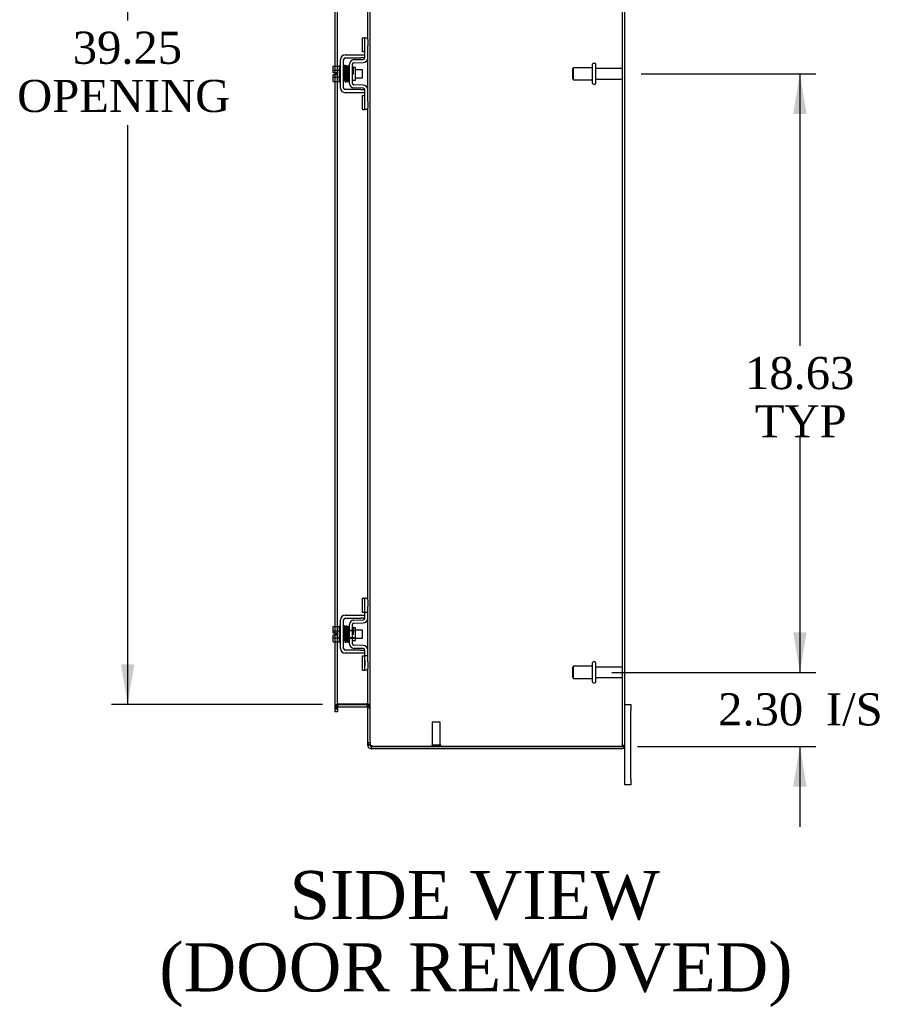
# Model space of a CAD drawing. Header units: inches. Extents: x 9 to 235, y 5 to 157.
# Tile 5 of 9: x 121 to 147, y 43 to 73. Entities that reach past the tile are written whole.
import ezdxf
from ezdxf.enums import TextEntityAlignment as Align

# ---------------------------------------------------------------- set-up
doc = ezdxf.new("R2010")
doc.units = ezdxf.units.IN
doc.header["$MEASUREMENT"] = 0
for name, color, linetype in [('COM42667', 7, 'CONTINUOUS'), ('COM42780', 7, 'CONTINUOUS'), ('COM48448', 7, 'CONTINUOUS'), ('DEFAULT', 7, 'CONTINUOUS'), ('FET07710', 7, 'CONTINUOUS'), ('SCC19011', 7, 'CONTINUOUS'), ('SPR20265', 7, 'CONTINUOUS'), ('STD21878', 7, 'CONTINUOUS'), ('STD26094', 7, 'CONTINUOUS'), ('WAF25035', 7, 'CONTINUOUS')]:
    doc.layers.add(name, color=color, linetype=linetype)
doc.styles.add('SEACAD_TIMES_NEW_ROMAN', font='times.ttf')

# ---------------------------------------------------------------- blocks, each defined once
blk = doc.blocks.new('GDIMGGROUP5')
at = {"layer": 'DEFAULT', "linetype": 'Continuous'}
for points in [[(145.149, 54.199), (144.732, 54.199), (144.94, 52.949)], [(145.149, 49.396), (144.94, 50.646), (144.732, 49.396)]]:
    blk.add_hatch(color=136, dxfattribs=at).paths.add_polyline_path(points)
at = {"layer": 'DEFAULT', "color": 136, "linetype": 'Continuous'}
for p, q in [((144.94, 55.449), (144.94, 52.949)), ((139.089, 52.949), (145.44, 52.949)), ((139.89, 50.646), (145.44, 50.646)), ((144.94, 50.646), (144.94, 48.146))]:
    blk.add_line(p, q, dxfattribs=at)
at = {"layer": 'DEFAULT', "color": 136, "linetype": 'Continuous', "style": 'SEACAD_TIMES_NEW_ROMAN'}
for s, p in [('2.30', (142.398, 52.298)), ('I/S', (145.752, 52.298))]:
    blk.add_text(s, height=1, dxfattribs=at).set_placement(p, align=Align.TOP_LEFT)
blk = doc.blocks.new('GDIMGGROUP6')
at = {"layer": 'DEFAULT', "linetype": 'Continuous'}
for points in [[(145.149, 70.324), (144.94, 71.574), (144.732, 70.324)], [(145.149, 54.199), (144.732, 54.199), (144.94, 52.949)]]:
    blk.add_hatch(color=136, dxfattribs=at).paths.add_polyline_path(points)
at = {"layer": 'DEFAULT', "color": 136, "linetype": 'Continuous'}
for p, q in [((139.998, 71.574), (145.44, 71.574)), ((144.94, 71.574), (144.94, 63.112)), ((144.94, 60.262), (144.94, 52.949)), ((139.089, 52.949), (145.44, 52.949))]:
    blk.add_line(p, q, dxfattribs=at)
at = {"layer": 'DEFAULT', "color": 136, "linetype": 'Continuous', "style": 'SEACAD_TIMES_NEW_ROMAN'}
for s, p in [('18.63', (143.234, 62.762)), ('TYP', (143.542, 61.262))]:
    blk.add_text(s, height=1, dxfattribs=at).set_placement(p, align=Align.TOP_LEFT)
blk = doc.blocks.new('GDIMGGROUP20')
at = {"layer": 'DEFAULT', "linetype": 'Continuous'}
for points in [[(123.821, 89.949), (124.237, 89.949), (124.029, 91.199)], [(123.821, 53.199), (124.029, 51.949), (124.237, 53.199)]]:
    blk.add_hatch(color=136, dxfattribs=at).paths.add_polyline_path(points)
at = {"layer": 'DEFAULT', "color": 136, "linetype": 'Continuous'}
for p, q in [((130.093, 91.199), (123.529, 91.199)), ((124.029, 91.199), (124.029, 73.235)), ((124.029, 69.972), (124.029, 51.949)), ((130.093, 51.949), (123.529, 51.949))]:
    blk.add_line(p, q, dxfattribs=at)
at = {"layer": 'DEFAULT', "color": 136, "linetype": 'Continuous', "style": 'SEACAD_TIMES_NEW_ROMAN'}
for s, p in [('39.25', (122.323, 72.885)), ('OPENING ', (120.593, 71.385))]:
    blk.add_text(s, height=1, dxfattribs=at).set_placement(p, align=Align.TOP_LEFT)

msp = doc.modelspace()

# ---------------------------------------------------------------- linework, layer by layer
at = {"layer": 'COM42667', "color": 7}
for p, q in [((130.652, 71.129), (130.652, 72.02)), ((130.747, 71.129), (130.747, 72.02)), ((130.795, 72.163), (131.278, 72.163)), ((130.795, 72.068), (131.278, 72.068)), ((131.278, 72.163), (131.403, 72.163)), ((131.403, 72.068), (131.278, 72.068)), ((131.278, 71.081), (130.795, 71.081)), ((131.278, 71.081), (131.403, 71.081)), ((131.278, 70.986), (130.795, 70.986)), ((131.403, 70.986), (131.278, 70.986)), ((130.652, 53.691), (130.652, 54.582)), ((130.747, 53.691), (130.747, 54.582)), ((130.795, 54.725), (131.278, 54.725)), ((130.795, 54.63), (131.278, 54.63)), ((131.278, 54.725), (131.403, 54.725)), ((131.403, 54.63), (131.278, 54.63)), ((131.278, 53.643), (130.795, 53.643)), ((131.278, 53.643), (131.403, 53.643)), ((131.278, 53.548), (130.795, 53.548)), ((131.403, 53.548), (131.278, 53.548))]:
    msp.add_line(p, q, dxfattribs=at)
for centre, radius, start, end in [((130.795, 72.02), 0.143, 90, 180), ((130.795, 72.02), 0.048, 90, 180), ((130.795, 71.129), 0.143, 180, 270), ((130.795, 71.129), 0.048, 180, 270), ((130.795, 54.582), 0.143, 90, 180), ((130.795, 54.582), 0.048, 90, 180), ((130.795, 53.691), 0.143, 180, 270), ((130.795, 53.691), 0.048, 180, 270)]:
    msp.add_arc(centre, radius, start, end, dxfattribs=at)
at = {"layer": 'COM42780', "color": 7}
for p, q in [((131.338, 72.253), (131.338, 72.69)), ((131.338, 72.69), (131.388, 72.69)), ((131.403, 72.69), (131.388, 72.69)), ((131.403, 72.44), (131.403, 72.69)), ((131.403, 72.69), (131.498, 72.69)), ((131.498, 72.643), (131.498, 72.44)), ((131.403, 72.067), (131.403, 72.44)), ((131.498, 72.067), (131.498, 72.44)), ((131.066, 72.014), (131.355, 72.019)), ((131.388, 72.253), (131.338, 72.253)), ((131.388, 72.253), (131.403, 72.253)), ((130.926, 71.277), (130.926, 71.871)), ((131.021, 71.277), (131.021, 71.871)), ((131.116, 71.769), (131.049, 71.769)), ((131.068, 71.919), (131.357, 71.924)), ((131.116, 71.379), (131.116, 71.769)), ((131.021, 71.379), (131.116, 71.379)), ((131.355, 71.129), (131.066, 71.134)), ((131.357, 71.224), (131.068, 71.229)), ((131.403, 70.709), (131.403, 71.081)), ((131.498, 70.709), (131.498, 71.081)), ((131.338, 70.459), (131.338, 70.896)), ((131.338, 70.896), (131.388, 70.896)), ((131.403, 70.896), (131.388, 70.896)), ((131.403, 70.459), (131.403, 70.709)), ((131.498, 70.709), (131.498, 70.506)), ((131.338, 70.459), (131.388, 70.459)), ((131.388, 70.459), (131.403, 70.459)), ((131.498, 70.459), (131.403, 70.459)), ((131.338, 54.815), (131.338, 55.252)), ((131.338, 55.252), (131.388, 55.252)), ((131.403, 55.252), (131.388, 55.252)), ((131.403, 55.002), (131.403, 55.252)), ((131.403, 55.252), (131.498, 55.252)), ((131.405, 54.815), (131.405, 55.252)), ((131.498, 55.205), (131.498, 55.002)), ((131.403, 54.629), (131.403, 55.002)), ((131.498, 54.629), (131.498, 55.002)), ((131.066, 54.576), (131.355, 54.581)), ((131.388, 54.815), (131.338, 54.815)), ((131.388, 54.815), (131.403, 54.815)), ((131.498, 54.815), (131.403, 54.815)), ((130.926, 53.839), (130.926, 54.433)), ((130.926, 54.261), (131.116, 54.261)), ((131.116, 54.243), (130.926, 54.243)), ((131.021, 53.839), (131.021, 54.433)), ((131.049, 54.331), (131.021, 54.331)), ((131.116, 54.331), (131.049, 54.331)), ((131.068, 54.481), (131.357, 54.486)), ((131.116, 53.941), (131.116, 54.331)), ((130.926, 54.03), (131.116, 54.03)), ((130.926, 54.011), (131.116, 54.011)), ((131.021, 53.941), (131.116, 53.941)), ((131.355, 53.691), (131.066, 53.696)), ((131.357, 53.786), (131.068, 53.791)), ((131.403, 53.271), (131.403, 53.643)), ((131.498, 53.271), (131.498, 53.643)), ((131.338, 53.021), (131.338, 53.458)), ((131.338, 53.458), (131.388, 53.458)), ((131.403, 53.458), (131.388, 53.458)), ((131.498, 53.458), (131.403, 53.458)), ((131.404, 53.326), (131.403, 53.326)), ((131.404, 53.326), (131.404, 53.211)), ((131.405, 53.021), (131.405, 53.458)), ((131.338, 53.021), (131.388, 53.021)), ((131.388, 53.021), (131.403, 53.021)), ((131.404, 53.296), (131.403, 53.296)), ((131.403, 53.021), (131.403, 53.271)), ((131.404, 53.217), (131.403, 53.217)), ((131.404, 53.211), (131.403, 53.211)), ((131.404, 53.186), (131.403, 53.186)), ((131.404, 53.153), (131.403, 53.153)), ((131.498, 53.021), (131.403, 53.021)), ((131.404, 53.211), (131.404, 53.186)), ((131.404, 53.186), (131.404, 53.153)), ((131.498, 53.271), (131.498, 53.068))]:
    msp.add_line(p, q, dxfattribs=at)
for centre, radius, start, end in [((131.069, 71.871), 0.143, 91, 180), ((131.355, 72.067), 0.048, 271, 0), ((131.355, 72.067), 0.143, 271, 0), ((131.069, 71.871), 0.048, 91, 180), ((131.069, 71.277), 0.143, 180, 269), ((131.069, 71.277), 0.048, 180, 269), ((131.355, 71.081), 0.048, 0, 89), ((131.355, 71.081), 0.143, 0, 89), ((131.069, 54.433), 0.143, 91, 180), ((131.355, 54.629), 0.048, 271, 0), ((131.355, 54.629), 0.143, 271, 0), ((131.069, 54.433), 0.048, 91, 180), ((131.069, 53.839), 0.143, 180, 269), ((131.069, 53.839), 0.048, 180, 269), ((131.355, 53.643), 0.048, 0, 89), ((131.355, 53.643), 0.143, 0, 89)]:
    msp.add_arc(centre, radius, start, end, dxfattribs=at)
at = {"layer": 'COM48448', "color": 7}
for p, q in [((131.57, 50.752), (131.57, 92.397)), ((139.426, 50.682), (139.426, 92.466)), ((139.498, 50.682), (139.498, 92.466)), ((131.498, 72.643), (131.498, 87.944)), ((130.485, 71.815), (130.485, 75.567)), ((130.557, 71.815), (130.557, 75.552)), ((131.498, 71.081), (131.498, 72.067)), ((130.485, 71.608), (130.485, 71.815)), ((130.557, 71.333), (130.557, 71.815)), ((130.485, 71.54), (130.485, 71.608)), ((130.485, 71.333), (130.485, 71.54)), ((130.485, 54.377), (130.485, 71.333)), ((130.557, 54.377), (130.557, 71.333)), ((131.498, 55.205), (131.498, 70.506)), ((131.498, 53.643), (131.498, 54.629)), ((130.485, 54.17), (130.485, 54.377)), ((130.557, 53.895), (130.557, 54.377)), ((130.485, 54.102), (130.485, 54.17)), ((130.485, 53.895), (130.485, 54.102)), ((130.485, 51.854), (130.485, 53.895)), ((130.557, 51.854), (130.557, 53.895)), ((131.498, 50.752), (131.498, 53.068)), ((130.557, 51.89), (130.485, 51.89)), ((130.485, 51.814), (130.485, 51.854)), ((130.557, 51.841), (130.485, 51.841)), ((130.485, 51.79), (130.485, 51.814)), ((130.485, 51.814), (130.557, 51.814)), ((130.485, 51.719), (130.485, 51.79)), ((130.58, 51.974), (130.556, 51.974)), ((130.562, 51.926), (130.556, 51.943)), ((130.557, 51.814), (130.557, 51.854)), ((130.557, 51.814), (130.557, 51.79)), ((130.557, 51.79), (130.557, 51.719)), ((130.58, 51.875), (130.562, 51.926)), ((130.593, 51.974), (130.58, 51.974)), ((130.593, 51.974), (131.462, 51.974)), ((130.593, 51.949), (131.462, 51.949)), ((130.593, 51.877), (131.462, 51.877)), ((131.472, 51.974), (131.462, 51.974)), ((131.472, 51.974), (131.492, 51.974)), ((131.472, 51.876), (131.49, 51.938)), ((131.49, 51.938), (131.492, 51.945)), ((131.498, 51.9), (131.57, 51.9)), ((131.498, 51.841), (131.57, 51.841)), ((130.557, 51.719), (130.485, 51.719)), ((131.57, 50.752), (131.498, 50.752)), ((131.498, 50.682), (131.498, 50.752)), ((131.57, 50.682), (131.498, 50.682)), ((131.57, 50.752), (131.575, 50.719)), ((131.57, 50.752), (131.57, 50.682)), ((131.575, 50.663), (131.57, 50.682)), ((131.606, 50.646), (131.606, 50.574)), ((131.606, 50.646), (131.723, 50.646)), ((131.723, 50.574), (131.606, 50.574)), ((131.723, 50.646), (139.39, 50.646)), ((139.39, 50.646), (131.723, 50.646)), ((139.39, 50.574), (131.723, 50.574)), ((139.39, 50.646), (139.491, 50.646)), ((139.491, 50.646), (139.39, 50.646)), ((139.426, 50.682), (139.498, 50.682))]:
    msp.add_line(p, q, dxfattribs=at)
for centre, radius, start, end in [((130.593, 51.841), 0.108, 109.782, 180), ((130.593, 51.841), 0.108, 103.0174, 109.7821), ((130.745, 51.882), 0.189, 150.8133, 177.7601), ((130.593, 51.841), 0.036, 109.7821, 179.9999), ((130.593, 51.841), 0.108, 90, 103.0174), ((130.593, 51.841), 0.036, 90, 109.7821), ((131.462, 51.841), 0.108, 73.7796, 90), ((131.462, 51.841), 0.036, 73.7796, 90), ((131.355, 51.892), 0.142, 3.3442, 35.3106), ((131.462, 51.841), 0.036, 0.0001, 73.7795), ((131.462, 51.841), 0.108, 0, 73.7796), ((131.545, 50.756), 0.0479, 184.8578, 230.2027), ((131.606, 50.682), 0.109, 180.0913, 212.5518), ((131.606, 50.682), 0.108, 212.6431, 270), ((131.666, 50.751), 0.0967, 199.5275, 231.0208), ((131.606, 50.682), 0.036, 212.6431, 270), ((131.723, 50.896), 0.25, 241.8454, 270), ((139.39, 50.682), 0.036, 270, 0), ((139.39, 50.682), 0.108, 270, 340.5288), ((139.39, 50.682), 0.108, 340.5288, 0)]:
    msp.add_arc(centre, radius, start, end, dxfattribs=at)
for major_axis, start_param in [((-0.036, 0), 1.570796), ((-0.108, 0), 2.801756)]:
    msp.add_ellipse((139.39, 50.682), major_axis=major_axis, ratio=0.997813, start_param=start_param, end_param=3.141593, dxfattribs=at)
for points, knots in [([(130.556, 51.974), (130.546, 51.967), (130.536, 51.96), (130.518, 51.946), (130.511, 51.939), (130.498, 51.925), (130.493, 51.918), (130.486, 51.904), (130.485, 51.897), (130.485, 51.89)], [0, 0, 0, 0, 0.25, 0.25, 0.5, 0.5, 0.75, 0.75, 1, 1, 1, 1]), ([(131.57, 51.9), (131.57, 51.906), (131.568, 51.913), (131.56, 51.925), (131.555, 51.931), (131.541, 51.943), (131.532, 51.95), (131.513, 51.962), (131.503, 51.968), (131.492, 51.974)], [0, 0, 0, 0, 0.25, 0.25, 0.5, 0.5, 0.75, 0.75, 1, 1, 1, 1]), ([(131.515, 50.719), (131.516, 50.718), (131.518, 50.716), (131.522, 50.713), (131.526, 50.709), (131.53, 50.707), (131.535, 50.704), (131.54, 50.701), (131.545, 50.698), (131.553, 50.694), (131.563, 50.69), (131.575, 50.686), (131.586, 50.682), (131.596, 50.679), (131.602, 50.677), (131.606, 50.676)], [0, 0, 0, 0, 0.058508, 0.117588, 0.177234, 0.23744, 0.298196, 0.359495, 0.421327, 0.483683, 0.609872, 0.738031, 0.824554, 0.911887, 1, 1, 1, 1])]:
    msp.add_open_spline(points, degree=3, knots=knots, dxfattribs=at)
at = {"layer": 'FET07710', "color": 7}
for p, q in [((139.498, 51.949), (139.685, 51.949)), ((139.685, 51.949), (139.685, 51.762)), ((139.685, 49.637), (139.685, 51.762)), ((139.498, 49.637), (139.498, 50.682)), ((139.498, 49.449), (139.498, 49.637)), ((139.685, 49.637), (139.685, 49.449)), ((139.685, 49.449), (139.498, 49.449))]:
    msp.add_line(p, q, dxfattribs=at)
at = {"layer": 'SCC19011', "color": 7}
for p, q in [((130.426, 71.815), (130.607, 71.815)), ((130.426, 71.683), (130.426, 71.815)), ((130.77, 71.696), (130.747, 71.696)), ((130.82, 71.696), (130.805, 71.696)), ((130.87, 71.696), (130.855, 71.696)), ((130.92, 71.696), (130.905, 71.696)), ((131.339, 71.696), (131.116, 71.696)), ((131.339, 71.452), (131.339, 71.696)), ((130.426, 71.683), (130.607, 71.683)), ((130.426, 71.608), (130.426, 71.683)), ((130.521, 71.608), (130.426, 71.608)), ((130.426, 71.465), (130.426, 71.54)), ((130.521, 71.54), (130.426, 71.54)), ((130.426, 71.465), (130.607, 71.465)), ((130.426, 71.333), (130.426, 71.465)), ((130.521, 71.54), (130.521, 71.608)), ((130.747, 71.452), (130.779, 71.452)), ((130.814, 71.452), (130.829, 71.452)), ((130.864, 71.452), (130.879, 71.452)), ((130.914, 71.452), (130.926, 71.452)), ((131.116, 71.452), (131.339, 71.452)), ((130.426, 71.333), (130.607, 71.333)), ((130.426, 54.377), (130.607, 54.377)), ((130.426, 54.245), (130.426, 54.377)), ((130.426, 54.245), (130.607, 54.245)), ((130.426, 54.17), (130.426, 54.245)), ((130.77, 54.258), (130.747, 54.258)), ((130.82, 54.258), (130.805, 54.258)), ((130.87, 54.258), (130.855, 54.258)), ((130.92, 54.258), (130.905, 54.258)), ((131.339, 54.258), (131.116, 54.258)), ((131.339, 54.014), (131.339, 54.258)), ((130.521, 54.17), (130.426, 54.17)), ((130.426, 54.027), (130.426, 54.102)), ((130.521, 54.102), (130.426, 54.102)), ((130.426, 54.027), (130.607, 54.027)), ((130.426, 53.895), (130.426, 54.027)), ((130.521, 54.102), (130.521, 54.17)), ((130.747, 54.014), (130.779, 54.014)), ((130.814, 54.014), (130.829, 54.014)), ((130.864, 54.014), (130.879, 54.014)), ((130.914, 54.014), (130.926, 54.014)), ((131.116, 54.014), (131.339, 54.014)), ((130.426, 53.895), (130.607, 53.895))]:
    msp.add_line(p, q, dxfattribs=at)
at = {"layer": 'SPR20265', "color": 7}
for p, q in [((131.025, 71.574), (131.06, 71.574)), ((131.025, 54.136), (131.06, 54.136))]:
    msp.add_line(p, q, dxfattribs=at)
for centre, radius, start, end in [((135.728, 71.395), 4.985, 175.1825, 176.5376), ((130.879, 71.799), 0.0181, 0.2962, 180.6354), ((135.698, 71.397), 4.919, 179.5796, 179.9446), ((135.728, 53.957), 4.985, 175.1825, 176.5376), ((130.879, 54.361), 0.0181, 0.2962, 180.6354), ((135.698, 53.959), 4.919, 179.5796, 179.9446)]:
    msp.add_arc(centre, radius, start, end, dxfattribs=at)
for centre, major_axis, start_param, end_param in [((130.761, 71.402), (0.0175, 0), 0, 2.474646), ((130.761, 71.402), (0.0175, 0), 3.808539, 6.283185), ((130.761, 53.964), (-0.0175, 0), 0.666946, 5.616239)]:
    msp.add_ellipse(centre, major_axis=major_axis, ratio=0.707107, start_param=start_param, end_param=end_param, dxfattribs=at)
for points, knots in [([(130.797, 71.815), (130.797, 71.816), (130.797, 71.817), (130.796, 71.82), (130.795, 71.823), (130.793, 71.826), (130.791, 71.828), (130.788, 71.83), (130.785, 71.831), (130.781, 71.832), (130.775, 71.832), (130.767, 71.828), (130.762, 71.82), (130.761, 71.814), (130.76, 71.81)], [0, 0, 0, 0, 0.03948, 0.078027, 0.11705, 0.157795, 0.20119, 0.247813, 0.297965, 0.351797, 0.472995, 0.624898, 0.803476, 1, 1, 1, 1]), ([(130.762, 71.811), (130.763, 71.812), (130.764, 71.81), (130.766, 71.791), (130.768, 71.757), (130.77, 71.716), (130.771, 71.674), (130.772, 71.636), (130.774, 71.603), (130.774, 71.576), (130.775, 71.55), (130.776, 71.52), (130.778, 71.485), (130.779, 71.445), (130.781, 71.405), (130.783, 71.368), (130.785, 71.341), (130.786, 71.337), (130.787, 71.336)], [0.0402294, 0.0402294, 0.0402294, 0.0402294, 0.0962651, 0.1836152, 0.2619538, 0.3312786, 0.3915016, 0.442594, 0.4845239, 0.5172899, 0.5463931, 0.5841023, 0.6308517, 0.6866387, 0.7514677, 0.8253147, 0.9081399, 0.9951321, 0.9951321, 0.9951321, 0.9951321]), ([(130.822, 71.34), (130.821, 71.341), (130.82, 71.344), (130.818, 71.37), (130.816, 71.406), (130.814, 71.446), (130.813, 71.485), (130.811, 71.52), (130.81, 71.55), (130.809, 71.576), (130.809, 71.603), (130.807, 71.636), (130.806, 71.675), (130.805, 71.717), (130.803, 71.759), (130.801, 71.795), (130.798, 71.816), (130.797, 71.817), (130.797, 71.817)], [0.007956, 0.007956, 0.007956, 0.007956, 0.0902869, 0.171964, 0.2449933, 0.3092617, 0.364675, 0.4111808, 0.4487353, 0.4777397, 0.5104186, 0.5522907, 0.6034131, 0.6638342, 0.7336337, 0.8128446, 0.9016052, 0.9648764, 0.9648764, 0.9648764, 0.9648764]), ([(130.812, 71.81), (130.811, 71.807), (130.809, 71.794), (130.807, 71.762), (130.805, 71.732), (130.805, 71.715), (130.805, 71.713)], [0.0980811, 0.0980811, 0.0980811, 0.0980811, 0.1865995, 0.265558, 0.3350739, 0.3442741, 0.3442741, 0.3442741, 0.3442741]), ([(130.849, 71.799), (130.849, 71.805), (130.848, 71.812), (130.841, 71.82), (130.835, 71.823), (130.83, 71.824), (130.827, 71.824), (130.823, 71.823), (130.82, 71.821), (130.817, 71.818), (130.814, 71.815), (130.813, 71.81), (130.813, 71.808), (130.813, 71.806)], [0, 0, 0, 0, 0.337377, 0.476585, 0.593946, 0.643993, 0.690857, 0.738213, 0.787078, 0.837877, 0.890521, 0.944659, 1, 1, 1, 1]), ([(130.814, 71.802), (130.815, 71.794), (130.816, 71.781), (130.819, 71.732), (130.821, 71.666), (130.824, 71.588), (130.826, 71.521), (130.828, 71.47), (130.83, 71.435), (130.831, 71.403), (130.833, 71.378), (130.834, 71.358), (130.835, 71.351), (130.836, 71.348)], [0, 0, 0, 0, 0.114294, 0.231558, 0.351881, 0.475184, 0.601502, 0.666038, 0.73132, 0.797347, 0.864154, 0.931706, 1, 1, 1, 1]), ([(130.871, 71.35), (130.87, 71.356), (130.868, 71.369), (130.865, 71.416), (130.863, 71.48), (130.86, 71.557), (130.858, 71.625), (130.856, 71.676), (130.854, 71.713), (130.853, 71.745), (130.852, 71.771), (130.85, 71.792), (130.849, 71.8), (130.849, 71.804)], [0, 0, 0, 0, 0.112746, 0.228925, 0.348457, 0.471495, 0.597916, 0.662714, 0.728399, 0.794948, 0.862394, 0.930748, 1, 1, 1, 1]), ([(130.862, 71.801), (130.861, 71.799), (130.86, 71.795), (130.857, 71.766), (130.856, 71.735), (130.855, 71.715), (130.855, 71.709)], [0, 0, 0, 0, 0.0919668, 0.1748964, 0.2488402, 0.2783531, 0.2783531, 0.2783531, 0.2783531]), ([(130.862, 71.798), (130.863, 71.796), (130.864, 71.793), (130.866, 71.766), (130.868, 71.732), (130.87, 71.694), (130.872, 71.657), (130.873, 71.623), (130.874, 71.595), (130.875, 71.571), (130.876, 71.545), (130.877, 71.515), (130.878, 71.479), (130.88, 71.441), (130.882, 71.402), (130.884, 71.369), (130.886, 71.351), (130.887, 71.35), (130.888, 71.35)], [0.0030122, 0.0030122, 0.0030122, 0.0030122, 0.091022, 0.173244, 0.246649, 0.3111806, 0.366841, 0.4136386, 0.4515377, 0.480786, 0.5130298, 0.5545547, 0.6053918, 0.6655607, 0.7350558, 0.813926, 0.9022499, 0.9590084, 0.9590084, 0.9590084, 0.9590084]), ([(130.922, 71.358), (130.921, 71.357), (130.92, 71.358), (130.918, 71.374), (130.916, 71.405), (130.915, 71.442), (130.913, 71.48), (130.912, 71.515), (130.911, 71.545), (130.91, 71.571), (130.909, 71.595), (130.908, 71.623), (130.907, 71.657), (130.905, 71.694), (130.903, 71.733), (130.901, 71.768), (130.899, 71.796), (130.898, 71.8), (130.897, 71.801)], [0.0480093, 0.0480093, 0.0480093, 0.0480093, 0.0949166, 0.1813907, 0.2591689, 0.3281055, 0.3880809, 0.4389475, 0.4806068, 0.513005, 0.5424172, 0.5805587, 0.6277127, 0.6838883, 0.749147, 0.8235602, 0.9071555, 1, 1, 1, 1]), ([(130.925, 71.809), (130.924, 71.808), (130.92, 71.807), (130.915, 71.802), (130.912, 71.795), (130.91, 71.784), (130.907, 71.759), (130.906, 71.728), (130.905, 71.708), (130.905, 71.704)], [0.5124949, 0.5124949, 0.5124949, 0.5124949, 0.5179414, 0.5252825, 0.5427797, 0.5635197, 0.6073984, 0.6548465, 0.6651182, 0.6651182, 0.6651182, 0.6651182]), ([(130.915, 71.778), (130.915, 71.778), (130.915, 71.777), (130.916, 71.766), (130.918, 71.742), (130.92, 71.702), (130.921, 71.661), (130.923, 71.62), (130.924, 71.581), (130.925, 71.556), (130.926, 71.547)], [0.5353084, 0.5353084, 0.5353084, 0.5353084, 0.5442341, 0.5647196, 0.6085363, 0.6562102, 0.6837797, 0.7157656, 0.752175, 0.7726485, 0.7726485, 0.7726485, 0.7726485]), ([(131.047, 71.776), (131.047, 71.778), (131.047, 71.78), (131.045, 71.784), (131.043, 71.788), (131.04, 71.79), (131.036, 71.792), (131.032, 71.794), (131.026, 71.794), (131.022, 71.792), (131.02, 71.791)], [0, 0, 0, 0, 0.0589773, 0.1211115, 0.1849679, 0.2490189, 0.31194, 0.3728411, 0.4898099, 0.5959107, 0.5959107, 0.5959107, 0.5959107]), ([(131.06, 71.574), (131.059, 71.589), (131.058, 71.615), (131.056, 71.656), (131.055, 71.693), (131.053, 71.724), (131.051, 71.75), (131.05, 71.768), (131.048, 71.778), (131.047, 71.778), (131.047, 71.778)], [0, 0, 0, 0, 0.1236932, 0.2477957, 0.3722334, 0.4970307, 0.6222178, 0.7477992, 0.8737106, 0.9604174, 0.9604174, 0.9604174, 0.9604174]), ([(130.822, 71.336), (130.823, 71.339), (130.824, 71.344), (130.827, 71.375), (130.828, 71.408), (130.829, 71.43), (130.83, 71.437)], [0, 0, 0, 0, 0.0928449, 0.1764674, 0.250932, 0.2834425, 0.2834425, 0.2834425, 0.2834425]), ([(130.873, 71.344), (130.874, 71.347), (130.875, 71.36), (130.877, 71.393), (130.879, 71.423), (130.879, 71.44), (130.88, 71.442)], [0.09883, 0.09883, 0.09883, 0.09883, 0.1878535, 0.2672072, 0.3370622, 0.3488919, 0.3488919, 0.3488919, 0.3488919]), ([(131.021, 71.671), (131.021, 71.666), (131.022, 71.648), (131.023, 71.615), (131.024, 71.589), (131.025, 71.574)], [0.6947964, 0.6947964, 0.6947964, 0.6947964, 0.7496304, 0.874808, 1, 1, 1, 1]), ([(130.787, 71.338), (130.787, 71.336), (130.787, 71.334), (130.788, 71.329), (130.791, 71.326), (130.795, 71.322), (130.801, 71.32), (130.808, 71.32), (130.814, 71.322), (130.819, 71.327), (130.822, 71.333), (130.823, 71.336), (130.823, 71.338)], [0, 0, 0, 0, 0.065589, 0.134096, 0.204, 0.273642, 0.405923, 0.527776, 0.652215, 0.775569, 0.89228, 1, 1, 1, 1]), ([(130.835, 71.352), (130.836, 71.346), (130.837, 71.34), (130.844, 71.332), (130.849, 71.329), (130.854, 71.328), (130.857, 71.328), (130.861, 71.329), (130.864, 71.331), (130.867, 71.334), (130.87, 71.338), (130.871, 71.342), (130.871, 71.344), (130.871, 71.346)], [0, 0, 0, 0, 0.324319, 0.462115, 0.581304, 0.633213, 0.682431, 0.732423, 0.783847, 0.836789, 0.89085, 0.94542, 1, 1, 1, 1]), ([(130.887, 71.353), (130.887, 71.352), (130.888, 71.351), (130.888, 71.348), (130.889, 71.345), (130.891, 71.343), (130.893, 71.34), (130.896, 71.338), (130.899, 71.337), (130.903, 71.336), (130.909, 71.336), (130.917, 71.34), (130.922, 71.349), (130.923, 71.355), (130.924, 71.359)], [0, 0, 0, 0, 0.039675, 0.078069, 0.116606, 0.156607, 0.199119, 0.244855, 0.294249, 0.347558, 0.468612, 0.621309, 0.801496, 1, 1, 1, 1]), ([(130.923, 71.355), (130.924, 71.358), (130.925, 71.362), (130.925, 71.371), (130.926, 71.374)], [0, 0, 0, 0, 0.03059774, 0.0478168, 0.0478168, 0.0478168, 0.0478168]), ([(131.021, 71.364), (131.022, 71.365), (131.023, 71.37), (131.024, 71.375), (131.024, 71.378)], [0.53898294, 0.53898294, 0.53898294, 0.53898294, 0.54759814, 0.56763313, 0.56763313, 0.56763313, 0.56763313]), ([(130.797, 54.377), (130.797, 54.378), (130.797, 54.379), (130.796, 54.382), (130.795, 54.385), (130.793, 54.388), (130.791, 54.39), (130.788, 54.392), (130.785, 54.393), (130.781, 54.394), (130.775, 54.394), (130.767, 54.39), (130.762, 54.382), (130.761, 54.376), (130.76, 54.372)], [0, 0, 0, 0, 0.03948, 0.078027, 0.11705, 0.157795, 0.20119, 0.247813, 0.297965, 0.351797, 0.472995, 0.624898, 0.803476, 1, 1, 1, 1]), ([(130.762, 54.373), (130.763, 54.374), (130.764, 54.372), (130.766, 54.353), (130.768, 54.319), (130.77, 54.278), (130.771, 54.236), (130.772, 54.198), (130.774, 54.165), (130.774, 54.138), (130.775, 54.112), (130.776, 54.082), (130.778, 54.047), (130.779, 54.007), (130.781, 53.967), (130.783, 53.93), (130.785, 53.903), (130.786, 53.899), (130.787, 53.898)], [0.0402294, 0.0402294, 0.0402294, 0.0402294, 0.0962651, 0.1836152, 0.2619538, 0.3312786, 0.3915016, 0.442594, 0.4845239, 0.5172899, 0.5463931, 0.5841023, 0.6308517, 0.6866387, 0.7514677, 0.8253147, 0.9081399, 0.9951321, 0.9951321, 0.9951321, 0.9951321]), ([(130.822, 53.902), (130.821, 53.903), (130.82, 53.906), (130.818, 53.932), (130.816, 53.968), (130.814, 54.008), (130.813, 54.047), (130.811, 54.082), (130.81, 54.112), (130.809, 54.138), (130.809, 54.165), (130.807, 54.198), (130.806, 54.237), (130.805, 54.279), (130.803, 54.321), (130.801, 54.357), (130.798, 54.378), (130.797, 54.379), (130.797, 54.379)], [0.007956, 0.007956, 0.007956, 0.007956, 0.0902869, 0.171964, 0.2449933, 0.3092617, 0.364675, 0.4111808, 0.4487353, 0.4777397, 0.5104186, 0.5522907, 0.6034131, 0.6638342, 0.7336337, 0.8128446, 0.9016052, 0.9648764, 0.9648764, 0.9648764, 0.9648764]), ([(130.812, 54.372), (130.811, 54.369), (130.809, 54.356), (130.807, 54.324), (130.805, 54.294), (130.805, 54.277), (130.805, 54.275)], [0.0980811, 0.0980811, 0.0980811, 0.0980811, 0.1865995, 0.265558, 0.3350739, 0.3442741, 0.3442741, 0.3442741, 0.3442741]), ([(130.849, 54.361), (130.849, 54.367), (130.848, 54.374), (130.841, 54.382), (130.835, 54.385), (130.83, 54.386), (130.827, 54.386), (130.823, 54.385), (130.82, 54.383), (130.817, 54.38), (130.814, 54.377), (130.813, 54.372), (130.813, 54.37), (130.813, 54.368)], [0, 0, 0, 0, 0.337377, 0.476585, 0.593946, 0.643993, 0.690857, 0.738213, 0.787078, 0.837877, 0.890521, 0.944659, 1, 1, 1, 1]), ([(130.814, 54.364), (130.815, 54.356), (130.816, 54.343), (130.819, 54.294), (130.821, 54.228), (130.824, 54.15), (130.826, 54.083), (130.828, 54.032), (130.83, 53.997), (130.831, 53.965), (130.833, 53.94), (130.834, 53.92), (130.835, 53.913), (130.836, 53.91)], [0, 0, 0, 0, 0.114294, 0.231558, 0.351881, 0.475184, 0.601502, 0.666038, 0.73132, 0.797347, 0.864154, 0.931706, 1, 1, 1, 1]), ([(130.871, 53.912), (130.87, 53.918), (130.868, 53.931), (130.865, 53.978), (130.863, 54.042), (130.86, 54.119), (130.858, 54.187), (130.856, 54.238), (130.854, 54.275), (130.853, 54.307), (130.852, 54.333), (130.85, 54.354), (130.849, 54.362), (130.849, 54.366)], [0, 0, 0, 0, 0.112746, 0.228925, 0.348457, 0.471495, 0.597916, 0.662714, 0.728399, 0.794948, 0.862394, 0.930748, 1, 1, 1, 1]), ([(130.862, 54.363), (130.861, 54.361), (130.86, 54.357), (130.857, 54.328), (130.856, 54.297), (130.855, 54.277), (130.855, 54.271)], [0, 0, 0, 0, 0.0919668, 0.1748964, 0.2488402, 0.2783531, 0.2783531, 0.2783531, 0.2783531]), ([(130.862, 54.36), (130.863, 54.358), (130.864, 54.355), (130.866, 54.328), (130.868, 54.294), (130.87, 54.256), (130.872, 54.219), (130.873, 54.185), (130.874, 54.157), (130.875, 54.133), (130.876, 54.107), (130.877, 54.077), (130.878, 54.041), (130.88, 54.003), (130.882, 53.964), (130.884, 53.931), (130.886, 53.913), (130.887, 53.912), (130.888, 53.912)], [0.0030122, 0.0030122, 0.0030122, 0.0030122, 0.091022, 0.173244, 0.246649, 0.3111806, 0.366841, 0.4136386, 0.4515377, 0.480786, 0.5130298, 0.5545547, 0.6053918, 0.6655607, 0.7350558, 0.813926, 0.9022499, 0.9590084, 0.9590084, 0.9590084, 0.9590084]), ([(130.922, 53.92), (130.921, 53.919), (130.92, 53.92), (130.918, 53.936), (130.916, 53.967), (130.915, 54.004), (130.913, 54.042), (130.912, 54.077), (130.911, 54.107), (130.91, 54.133), (130.909, 54.157), (130.908, 54.185), (130.907, 54.219), (130.905, 54.256), (130.903, 54.295), (130.901, 54.33), (130.899, 54.358), (130.898, 54.362), (130.897, 54.363)], [0.0480093, 0.0480093, 0.0480093, 0.0480093, 0.0949166, 0.1813907, 0.2591689, 0.3281055, 0.3880809, 0.4389475, 0.4806068, 0.513005, 0.5424172, 0.5805587, 0.6277127, 0.6838883, 0.749147, 0.8235602, 0.9071555, 1, 1, 1, 1]), ([(130.925, 54.371), (130.924, 54.37), (130.92, 54.369), (130.915, 54.364), (130.912, 54.357), (130.91, 54.346), (130.907, 54.321), (130.906, 54.29), (130.905, 54.27), (130.905, 54.266)], [0.5124949, 0.5124949, 0.5124949, 0.5124949, 0.5179414, 0.5252825, 0.5427797, 0.5635197, 0.6073984, 0.6548465, 0.6651182, 0.6651182, 0.6651182, 0.6651182]), ([(130.915, 54.34), (130.915, 54.34), (130.915, 54.339), (130.916, 54.328), (130.918, 54.304), (130.92, 54.264), (130.921, 54.223), (130.923, 54.182), (130.924, 54.143), (130.925, 54.118), (130.926, 54.109)], [0.5353084, 0.5353084, 0.5353084, 0.5353084, 0.5442341, 0.5647196, 0.6085363, 0.6562102, 0.6837797, 0.7157656, 0.752175, 0.7726485, 0.7726485, 0.7726485, 0.7726485]), ([(131.047, 54.338), (131.047, 54.34), (131.047, 54.342), (131.045, 54.346), (131.043, 54.35), (131.04, 54.352), (131.036, 54.354), (131.032, 54.356), (131.026, 54.356), (131.022, 54.354), (131.02, 54.353)], [0, 0, 0, 0, 0.0589773, 0.1211115, 0.1849679, 0.2490189, 0.31194, 0.3728411, 0.4898099, 0.5959107, 0.5959107, 0.5959107, 0.5959107]), ([(131.021, 54.233), (131.021, 54.228), (131.022, 54.21), (131.023, 54.177), (131.024, 54.151), (131.025, 54.136)], [0.6947964, 0.6947964, 0.6947964, 0.6947964, 0.7496304, 0.874808, 1, 1, 1, 1]), ([(131.06, 54.136), (131.059, 54.151), (131.058, 54.177), (131.056, 54.218), (131.055, 54.255), (131.053, 54.286), (131.051, 54.312), (131.05, 54.33), (131.048, 54.34), (131.047, 54.34), (131.047, 54.34)], [0, 0, 0, 0, 0.1236932, 0.2477957, 0.3722334, 0.4970307, 0.6222178, 0.7477992, 0.8737106, 0.9604174, 0.9604174, 0.9604174, 0.9604174]), ([(130.822, 53.898), (130.823, 53.901), (130.824, 53.906), (130.827, 53.937), (130.828, 53.97), (130.829, 53.992), (130.83, 53.999)], [0, 0, 0, 0, 0.0928449, 0.1764674, 0.250932, 0.2834425, 0.2834425, 0.2834425, 0.2834425]), ([(130.873, 53.906), (130.874, 53.909), (130.875, 53.922), (130.877, 53.955), (130.879, 53.985), (130.879, 54.002), (130.88, 54.004)], [0.09883, 0.09883, 0.09883, 0.09883, 0.1878535, 0.2672072, 0.3370622, 0.3488919, 0.3488919, 0.3488919, 0.3488919]), ([(130.923, 53.917), (130.924, 53.92), (130.925, 53.924), (130.925, 53.933), (130.926, 53.936)], [0, 0, 0, 0, 0.03059774, 0.0478168, 0.0478168, 0.0478168, 0.0478168]), ([(131.021, 53.926), (131.022, 53.927), (131.023, 53.933), (131.024, 53.937), (131.024, 53.94)], [0.53898294, 0.53898294, 0.53898294, 0.53898294, 0.54759814, 0.56807305, 0.56807305, 0.56807305, 0.56807305]), ([(130.787, 53.9), (130.787, 53.898), (130.787, 53.896), (130.788, 53.891), (130.791, 53.888), (130.795, 53.884), (130.801, 53.882), (130.808, 53.882), (130.814, 53.884), (130.819, 53.889), (130.822, 53.895), (130.823, 53.898), (130.823, 53.9)], [0, 0, 0, 0, 0.065589, 0.134096, 0.204, 0.273642, 0.405923, 0.527776, 0.652215, 0.775569, 0.89228, 1, 1, 1, 1]), ([(130.835, 53.914), (130.836, 53.908), (130.837, 53.902), (130.844, 53.894), (130.849, 53.891), (130.854, 53.89), (130.857, 53.89), (130.861, 53.891), (130.864, 53.893), (130.867, 53.896), (130.87, 53.9), (130.871, 53.904), (130.871, 53.906), (130.871, 53.908)], [0, 0, 0, 0, 0.324319, 0.462115, 0.581304, 0.633213, 0.682431, 0.732423, 0.783847, 0.836789, 0.89085, 0.94542, 1, 1, 1, 1]), ([(130.887, 53.915), (130.887, 53.914), (130.888, 53.913), (130.888, 53.91), (130.889, 53.907), (130.891, 53.905), (130.893, 53.902), (130.896, 53.9), (130.899, 53.899), (130.903, 53.898), (130.909, 53.898), (130.917, 53.902), (130.922, 53.911), (130.923, 53.917), (130.924, 53.921)], [0, 0, 0, 0, 0.039675, 0.078069, 0.116606, 0.156607, 0.199119, 0.244855, 0.294249, 0.347558, 0.468612, 0.621309, 0.801496, 1, 1, 1, 1])]:
    msp.add_open_spline(points, degree=3, knots=knots, dxfattribs=at)
at = {"layer": 'STD21878', "color": 7}
for p, q in [((133.755, 51.396), (133.505, 51.396)), ((133.505, 51.396), (133.505, 50.678)), ((133.755, 50.678), (133.755, 51.396)), ((133.77, 50.678), (133.489, 50.678)), ((133.489, 50.678), (133.489, 50.646)), ((133.489, 50.646), (133.489, 50.646)), ((133.77, 50.646), (133.77, 50.678)), ((133.77, 50.646), (133.77, 50.646))]:
    msp.add_line(p, q, dxfattribs=at)
at = {"layer": 'STD26094', "color": 7}
for p, q in [((137.901, 71.762), (137.864, 71.724)), ((137.864, 71.724), (137.864, 71.424)), ((137.901, 71.387), (137.901, 71.762)), ((138.489, 71.762), (137.901, 71.762)), ((138.489, 71.279), (138.489, 71.869)), ((138.559, 71.899), (138.519, 71.899)), ((138.589, 71.279), (138.589, 71.869)), ((139.366, 71.739), (138.589, 71.739)), ((137.864, 71.424), (137.901, 71.387)), ((137.901, 71.387), (138.489, 71.387)), ((138.589, 71.409), (139.366, 71.409)), ((138.519, 71.249), (138.559, 71.249)), ((137.901, 53.137), (137.864, 53.099)), ((137.864, 53.099), (137.864, 52.799)), ((137.901, 52.762), (137.901, 53.137)), ((138.489, 53.137), (137.901, 53.137)), ((138.489, 52.654), (138.489, 53.244)), ((138.559, 53.274), (138.519, 53.274)), ((138.589, 52.654), (138.589, 53.244)), ((139.366, 53.114), (138.589, 53.114)), ((137.864, 52.799), (137.901, 52.762)), ((137.901, 52.762), (138.489, 52.762)), ((138.589, 52.784), (139.366, 52.784)), ((138.519, 52.624), (138.559, 52.624))]:
    msp.add_line(p, q, dxfattribs=at)
for centre, radius, start, end in [((138.519, 71.869), 0.03, 90, 180), ((138.559, 71.869), 0.03, 0, 90), ((139.366, 71.679), 0.06, 0, 90), ((139.366, 71.469), 0.06, 270, 0), ((138.519, 71.279), 0.03, 180, 270), ((138.559, 71.279), 0.03, 270, 0), ((138.519, 53.244), 0.03, 90, 180), ((138.559, 53.244), 0.03, 0, 90), ((139.366, 53.054), 0.06, 0, 90), ((139.366, 52.844), 0.06, 270, 0), ((138.519, 52.654), 0.03, 180, 270), ((138.559, 52.654), 0.03, 270, 0)]:
    msp.add_arc(centre, radius, start, end, dxfattribs=at)
at = {"layer": 'WAF25035', "color": 7}
for p, q in [((130.607, 71.824), (130.607, 71.324)), ((130.652, 71.824), (130.607, 71.824)), ((130.607, 71.324), (130.652, 71.324)), ((130.607, 54.386), (130.607, 53.886)), ((130.652, 54.386), (130.607, 54.386)), ((130.607, 53.886), (130.652, 53.886))]:
    msp.add_line(p, q, dxfattribs=at)

# ---------------------------------------------------------------- block references
at = {"layer": 'DEFAULT', "color": 7}
for name in ['GDIMGGROUP20', 'GDIMGGROUP6', 'GDIMGGROUP5']:
    msp.add_blockref(name, (0, 0), dxfattribs=at)

# ---------------------------------------------------------------- texts
at = {"layer": 'DEFAULT', "color": 7, "style": 'SEACAD_TIMES_NEW_ROMAN'}
for s, p in [('SIDE VIEW', (129.066, 46.77)), ('(DOOR REMOVED)', (125.014, 44.52))]:
    msp.add_text(s, height=1.5, dxfattribs=at).set_placement(p, align=Align.TOP_LEFT)

doc.saveas('drawing.dxf')
